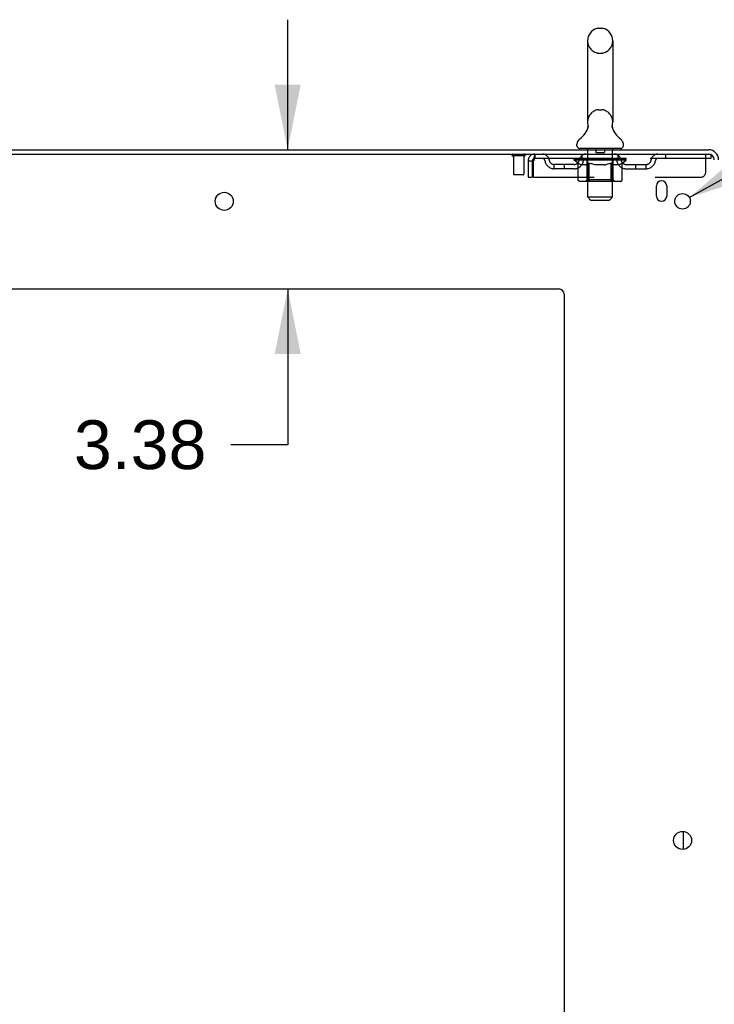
# Model space of a CAD drawing. Header units: inches. Extents: x 0 to 268, y 0 to 174.
# Tile 8 of 88: x 17 to 34, y 108 to 132. Entities that reach past the tile are written whole.
import ezdxf

# ---------------------------------------------------------------- set-up
doc = ezdxf.new("R2010")
doc.units = ezdxf.units.IN
doc.header["$LTSCALE"] = 14.749625
doc.header["$MEASUREMENT"] = 0
doc.linetypes.add('HIDDEN', pattern=[0.2, 0.1, -0.1])
doc.layers.get('0').update_dxf_attribs({"linetype": 'CONTINUOUS'})
doc.layers.add('DEFAULT_2', color=8, linetype='HIDDEN')
doc.layers.add('DIMENSIONS', color=7, linetype='CONTINUOUS')
doc.styles.get("Standard").update_dxf_attribs({"font": 'arial.ttf'})
doc.styles.add('TEXTSTYLE_1', font='gdt', dxfattribs={"width": 0.8})
doc.dimstyles.new('DIMSTYLE_1', dxfattribs={"dimtxt": 1.183125, "dimasz": 1.5775, "dimexe": 0.09, "dimexo": 0.07, "dimgap": 0.0375, "dimtad": 0, "dimtih": 1, "dimtoh": 1, "dimzin": 4, "dimdsep": 46, "dimtxsty": 'Standard', "dimblk": '_FILLED', "dimblk1": '_FILLED', "dimblk2": '_FILLED', "dimcen": 0.09, "dimadec": 3, "dimazin": 1, "dimtfac": 1, "dimtdec": 3, "dimtofl": 0, "dimtmove": 0, "dimatfit": 3, "dimldrblk": '_FILLED', "dimfxl": 0, "dimtolj": 1, "dimtzin": 4, "dimarcsym": 0})
doc.dimstyles.new('DIMSTYLE_2', dxfattribs={"dimtxt": 1.183125, "dimasz": 1.5775, "dimexe": 0.09, "dimexo": 0.07, "dimgap": 0.09, "dimtad": 0, "dimtih": 1, "dimtoh": 1, "dimzin": 4, "dimdsep": 46, "dimtxsty": 'Standard', "dimblk": '_FILLED', "dimblk1": '_FILLED', "dimblk2": '_FILLED', "dimcen": 0.09, "dimadec": 3, "dimazin": 1, "dimtfac": 1, "dimtdec": 3, "dimtofl": 0, "dimtmove": 0, "dimatfit": 1, "dimldrblk": '_FILLED', "dimfxl": 0, "dimtolj": 1, "dimtzin": 4, "dimarcsym": 0})

# ---------------------------------------------------------------- blocks, each defined once
blk = doc.blocks.new('_FILLED')
at = {"color": 0, "linetype": 'ByBlock'}
blk.add_solid([(0, 0), (-1, 0.2), (-1, -0.2)], dxfattribs=at)
blk = doc.blocks.new('*D13')
at = {"layer": 'DIMENSIONS', "color": 2, "linetype": 'Continuous'}
for p, q in [((9.824, 67.919), (6.669, 67.919)), ((11.949, 67.919), (15.051, 67.919))]:
    blk.add_line(p, q, dxfattribs=at)
at = {"layer": 'DIMENSIONS', "color": 2, "linetype": 'Continuous', "xscale": 1.5775, "yscale": 1.5775, "zscale": 1.5775}
blk.add_blockref('_FILLED', (9.824, 67.919), dxfattribs=at)
at = {"layer": 'DIMENSIONS', "color": 2, "linetype": 'Continuous', "xscale": 1.5775, "yscale": 1.5775, "zscale": 1.5775, "rotation": 180}
blk.add_blockref('_FILLED', (11.949, 67.919), dxfattribs=at)
at = {"layer": 'DIMENSIONS', "color": 2, "linetype": 'Continuous', "insert": (15.643, 68.51), "char_height": 1.1831, "width": 3.21511, "attachment_point": 1, "line_spacing_factor": 0.9}
blk.add_mtext('2.13', dxfattribs=at)
blk = doc.blocks.new('*D17')
at = {"layer": 'DIMENSIONS', "color": 2, "linetype": 'Continuous'}
for p, q in [((23.365, 128.407), (23.365, 131.562)), ((23.365, 125.032), (23.365, 121.254)), ((23.365, 121.254), (21.985, 121.254))]:
    blk.add_line(p, q, dxfattribs=at)
at = {"layer": 'DIMENSIONS', "color": 2, "linetype": 'Continuous', "xscale": 1.5775, "yscale": 1.5775, "zscale": 1.5775}
for p, rotation in [((23.365, 128.407), 270), ((23.365, 125.032), 90)]:
    blk.add_blockref('_FILLED', p, dxfattribs=dict(at, rotation=rotation))
at = {"layer": 'DIMENSIONS', "color": 2, "linetype": 'Continuous', "insert": (21.393, 121.846), "char_height": 1.1831, "width": 3.21511, "attachment_point": 3, "line_spacing_factor": 0.9}
blk.add_mtext('3.38', dxfattribs=at)
blk = doc.blocks.new('*D19')
at = {"layer": 'DIMENSIONS', "color": 2, "linetype": 'Continuous'}
for p, q in [((33.113, 127.249), (36.171, 128.954)), ((36.171, 128.954), (37.551, 128.954))]:
    blk.add_line(p, q, dxfattribs=at)
at = {"layer": 'DIMENSIONS', "color": 2, "linetype": 'Continuous', "xscale": 1.5775, "yscale": 1.5775, "zscale": 1.5775, "rotation": 209.1540166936}
blk.add_blockref('_FILLED', (33.113, 127.249), dxfattribs=at)
at = {"layer": 'DIMENSIONS', "color": 2, "linetype": 'Continuous', "insert": (38.143, 129.546), "char_height": 1.18312, "width": 3.87338, "attachment_point": 1, "line_spacing_factor": 0.9, "style": 'TEXTSTYLE_1'}
blk.add_mtext('{\\fgdt;n}\\fArial;.38', dxfattribs=at)

msp = doc.modelspace()

# ---------------------------------------------------------------- linework, layer by layer
at = {"color": 7, "linetype": 'Continuous'}
for p, q in [((30.906, 131.353), (30.993, 131.353)), ((30.643, 131.053), (30.643, 129.078)), ((31.255, 131.053), (31.255, 129.078)), ((31.243, 128.979), (31.244, 128.984)), ((31.243, 128.974), (31.243, 128.979)), ((31.244, 128.969), (31.243, 128.974)), ((31.244, 128.989), (31.245, 128.994)), ((31.244, 128.984), (31.244, 128.989)), ((31.244, 128.964), (31.244, 128.969)), ((31.244, 128.959), (31.244, 128.964)), ((31.245, 128.954), (31.244, 128.959)), ((31.245, 128.994), (31.245, 128.999)), ((31.246, 128.949), (31.245, 128.954)), ((31.246, 129.003), (31.247, 129.008)), ((30.649, 128.935), (30.648, 128.93)), ((31.247, 128.945), (31.246, 128.949)), ((31.248, 128.94), (31.247, 128.945)), ((30.387, 128.506), (30.387, 128.546)), ((31.512, 128.506), (31.512, 128.546)), ((30.449, 128.437), (30.449, 128.407)), ((31.449, 128.437), (30.449, 128.437)), ((31.449, 128.437), (31.449, 128.407)), ((32.97, 111.44), (32.97, 111.875))]:
    msp.add_line(p, q, dxfattribs=at)
at = {"color": 3, "linetype": 'Continuous'}
for p, q in [((9.876, 128.407), (33.578, 128.407)), ((9.914, 128.303), (33.578, 128.303)), ((32.314, 127.282), (32.314, 127.532)), ((32.564, 127.532), (32.564, 127.282)), ((12.074, 125.032), (29.949, 125.032)), ((30.074, 124.907), (30.074, 50.532))]:
    msp.add_line(p, q, dxfattribs=at)
at = {"color": 7, "linetype": 'Continuous'}
for points in [[(30.651, 129.008), (30.652, 129.004), (30.653, 128.999), (30.654, 128.994), (30.655, 128.989), (30.655, 128.984), (30.655, 128.979), (30.655, 128.974), (30.655, 128.969), (30.655, 128.964), (30.654, 128.959), (30.654, 128.954), (30.653, 128.949), (30.652, 128.944), (30.651, 128.939), (30.649, 128.935)], [(31.245, 128.999), (31.246, 129.003), (31.247, 129.008)]]:
    msp.add_lwpolyline(points, dxfattribs=at)
at = {"color": 3, "linetype": 'Continuous'}
for centre, radius in [((21.824, 127.157), 0.219), ((32.949, 127.157), 0.188), ((32.949, 111.657), 0.219)]:
    msp.add_circle(centre, radius, dxfattribs=at)
at = {"color": 7, "linetype": 'Continuous'}
for centre, radius, start, end in [((30.949, 131.053), 0.306, 105.6303, 180), ((30.906, 131.209), 0.144, 90, 105.6303), ((30.993, 131.209), 0.144, 74.3697, 90), ((30.949, 131.053), 0.306, 0, 74.3697), ((30.151, 129.094), 0.523, 304.6624, 347.2389), ((30.949, 129.078), 0.306, 180, 193.2053), ((31.747, 129.094), 0.523, 192.7611, 235.3376), ((30.949, 129.078), 0.306, 346.7947, 360), ((30.531, 128.545), 0.144, 124.6624, 180), ((30.456, 128.506), 0.069, 180, 265), ((31.443, 128.506), 0.069, 275, 360), ((31.368, 128.545), 0.144, 360, 55.3376)]:
    msp.add_arc(centre, radius, start, end, dxfattribs=at)
at = {"color": 3, "linetype": 'Continuous'}
for centre, radius, start, end in [((33.578, 128.161), 0.246, 0, 90), ((33.578, 128.161), 0.142, 0, 90), ((32.439, 127.532), 0.125, 0, 180), ((32.439, 127.282), 0.125, 180, 360), ((29.949, 124.907), 0.125, 0, 90)]:
    msp.add_arc(centre, radius, start, end, dxfattribs=at)
at = {"layer": 'DEFAULT_2', "color": 8, "linetype": 'HIDDEN'}
for p, q in [((30.906, 130.753), (30.993, 130.753)), ((30.906, 129.378), (30.993, 129.378)), ((29.112, 128.26), (28.828, 128.26)), ((28.846, 128.26), (28.846, 127.813)), ((29.094, 128.26), (29.094, 127.813)), ((29.366, 128.303), (29.366, 128.199)), ((30.512, 128.199), (30.512, 128.303)), ((30.629, 128.437), (30.629, 128.407)), ((30.649, 127.256), (30.649, 128.407)), ((30.844, 128.427), (30.844, 128.347)), ((31.044, 128.337), (30.854, 128.337)), ((31.054, 128.427), (31.054, 128.347)), ((31.249, 127.256), (31.249, 128.407)), ((31.269, 128.437), (31.269, 128.407)), ((31.387, 128.199), (31.387, 128.303)), ((32.537, 128.303), (32.537, 128.199)), ((33.512, 127.866), (33.512, 128.303)), ((33.578, 128.303), (33.637, 128.303)), ((33.637, 128.303), (33.637, 128.199)), ((29.199, 128.136), (29.199, 127.741)), ((29.199, 128.136), (29.303, 128.136)), ((29.303, 128.136), (29.303, 127.741)), ((29.333, 127.741), (29.333, 128.136)), ((33.637, 128.199), (29.366, 128.199)), ((29.835, 127.948), (29.835, 128.052)), ((30.318, 128.052), (29.835, 128.052)), ((30.085, 127.948), (30.085, 128.052)), ((30.316, 128.152), (30.316, 128.199)), ((30.415, 128.083), (30.316, 128.152)), ((31.583, 128.152), (30.316, 128.152)), ((30.326, 128.193), (30.326, 128.199)), ((30.334, 128.189), (30.334, 128.193)), ((30.334, 128.189), (31.564, 128.189)), ((30.343, 128.189), (30.343, 128.193)), ((30.344, 128.189), (30.344, 128.193)), ((30.354, 128.193), (30.354, 128.199)), ((30.371, 128.189), (30.371, 128.193)), ((30.372, 128.189), (30.372, 128.193)), ((30.401, 128.193), (30.401, 128.199)), ((30.415, 128.189), (30.415, 128.193)), ((30.415, 127.678), (30.415, 128.083)), ((30.415, 128.083), (30.429, 128.073)), ((30.418, 128.189), (30.418, 128.193)), ((30.622, 128.192), (30.421, 128.192)), ((30.443, 128.065), (30.429, 128.074)), ((30.457, 128.058), (30.443, 128.065)), ((30.47, 128.051), (30.457, 128.058)), ((30.464, 128.193), (30.464, 128.199)), ((30.466, 128.189), (30.466, 128.192)), ((30.466, 128.189), (30.466, 128.192)), ((30.469, 128.189), (30.469, 128.192)), ((30.484, 128.045), (30.47, 128.051)), ((30.477, 128.189), (30.477, 128.193)), ((30.477, 128.189), (30.477, 128.192)), ((30.48, 128.189), (30.48, 128.193)), ((30.483, 128.189), (30.483, 128.193)), ((30.497, 128.041), (30.484, 128.046)), ((30.488, 128.189), (30.488, 128.192)), ((30.601, 128.041), (30.497, 128.041)), ((30.502, 128.189), (30.502, 128.192)), ((30.52, 128.189), (30.52, 128.195)), ((30.52, 128.189), (30.52, 128.192)), ((30.541, 128.189), (30.541, 128.192)), ((30.542, 128.193), (30.542, 128.199)), ((30.552, 128.189), (30.552, 128.193)), ((30.556, 128.189), (30.556, 128.193)), ((30.565, 128.189), (30.565, 128.192)), ((30.577, 128.189), (30.577, 128.196)), ((30.592, 128.189), (30.592, 128.192)), ((30.595, 128.189), (30.595, 128.192)), ((30.601, 128.041), (30.614, 128.046)), ((30.628, 128.051), (30.614, 128.046)), ((30.622, 128.189), (30.622, 128.192)), ((30.689, 128.192), (30.627, 128.192)), ((30.641, 128.058), (30.628, 128.051)), ((30.633, 128.193), (30.633, 128.199)), ((30.637, 127.681), (30.637, 128.149)), ((30.64, 128.189), (30.64, 128.193)), ((30.655, 128.065), (30.641, 128.058)), ((30.644, 128.189), (30.644, 128.193)), ((30.65, 128.189), (30.65, 128.198)), ((30.654, 128.189), (30.654, 128.192)), ((30.669, 128.074), (30.655, 128.065)), ((30.665, 128.189), (30.665, 128.192)), ((30.683, 128.083), (30.669, 128.074)), ((30.683, 127.678), (30.683, 128.083)), ((30.683, 128.083), (30.712, 128.074)), ((30.689, 128.189), (30.689, 128.192)), ((30.764, 128.192), (30.705, 128.192)), ((30.74, 128.065), (30.711, 128.074)), ((30.726, 128.189), (30.726, 128.192)), ((30.733, 128.193), (30.733, 128.199)), ((30.736, 128.189), (30.736, 128.193)), ((30.739, 128.189), (30.739, 128.198)), ((30.768, 128.058), (30.74, 128.065)), ((30.742, 128.189), (30.742, 128.193)), ((30.749, 128.189), (30.749, 128.193)), ((30.764, 128.189), (30.764, 128.192)), ((30.796, 128.051), (30.768, 128.058)), ((30.845, 128.192), (30.79, 128.192)), ((30.823, 128.045), (30.795, 128.051)), ((30.803, 128.189), (30.803, 128.192)), ((30.85, 128.041), (30.823, 128.045)), ((30.835, 128.192), (30.949, 128.199)), ((30.839, 128.193), (30.839, 128.199)), ((30.84, 128.199), (30.839, 128.199)), ((30.84, 128.193), (30.84, 128.199)), ((30.84, 128.189), (30.84, 128.193)), ((30.844, 128.189), (30.844, 128.193)), ((30.845, 128.189), (30.845, 128.193)), ((30.845, 128.189), (30.845, 128.192)), ((31.048, 128.041), (30.85, 128.041)), ((30.929, 128.192), (30.88, 128.192)), ((30.886, 128.189), (30.886, 128.192)), ((30.929, 128.189), (30.929, 128.192)), ((30.947, 128.193), (30.947, 128.193)), ((30.947, 128.189), (30.947, 128.193)), ((30.947, 128.189), (30.947, 128.193)), ((30.949, 128.193), (30.949, 128.199)), ((30.949, 128.199), (31.064, 128.192)), ((30.952, 128.189), (30.952, 128.193)), ((30.952, 128.189), (30.952, 128.193)), ((30.952, 128.193), (30.952, 128.193)), ((30.97, 128.189), (30.97, 128.192)), ((30.97, 128.192), (31.018, 128.192)), ((31.013, 128.189), (31.013, 128.192)), ((31.048, 128.041), (31.076, 128.046)), ((31.053, 128.189), (31.053, 128.193)), ((31.054, 128.189), (31.054, 128.192)), ((31.054, 128.192), (31.108, 128.192)), ((31.055, 128.189), (31.055, 128.193)), ((31.059, 128.193), (31.059, 128.199)), ((31.059, 128.193), (31.059, 128.199)), ((31.059, 128.199), (31.059, 128.199)), ((31.059, 128.189), (31.059, 128.193)), ((31.104, 128.051), (31.076, 128.045)), ((31.095, 128.189), (31.095, 128.192)), ((31.132, 128.058), (31.104, 128.051)), ((31.161, 128.066), (31.132, 128.058)), ((31.134, 128.189), (31.134, 128.192)), ((31.134, 128.192), (31.194, 128.192)), ((31.15, 128.189), (31.15, 128.193)), ((31.157, 128.189), (31.157, 128.193)), ((31.16, 128.189), (31.16, 128.198)), ((31.189, 128.074), (31.16, 128.066)), ((31.162, 128.189), (31.162, 128.193)), ((31.166, 128.193), (31.166, 128.199)), ((31.173, 128.189), (31.173, 128.192)), ((31.218, 128.084), (31.189, 128.074)), ((31.209, 128.189), (31.209, 128.192)), ((31.209, 128.192), (31.271, 128.192)), ((31.218, 127.678), (31.218, 128.084)), ((31.218, 128.084), (31.233, 128.074)), ((31.233, 128.189), (31.233, 128.192)), ((31.248, 128.065), (31.233, 128.074)), ((31.244, 128.189), (31.244, 128.192)), ((31.248, 128.189), (31.248, 128.198)), ((31.262, 128.058), (31.248, 128.066)), ((31.254, 128.189), (31.254, 128.193)), ((31.259, 128.189), (31.259, 128.193)), ((31.262, 127.681), (31.262, 128.149)), ((31.276, 128.051), (31.262, 128.058)), ((31.266, 128.193), (31.266, 128.199)), ((31.276, 128.189), (31.276, 128.192)), ((31.276, 128.192), (31.583, 128.192)), ((31.291, 128.045), (31.276, 128.051)), ((31.305, 128.041), (31.29, 128.045)), ((31.304, 128.189), (31.304, 128.192)), ((31.399, 128.041), (31.305, 128.041)), ((31.307, 128.189), (31.307, 128.192)), ((31.322, 128.189), (31.322, 128.196)), ((31.333, 128.189), (31.333, 128.192)), ((31.343, 128.189), (31.343, 128.193)), ((31.347, 128.189), (31.347, 128.193)), ((31.356, 128.193), (31.356, 128.199)), ((31.358, 128.189), (31.358, 128.192)), ((31.378, 128.189), (31.378, 128.195)), ((31.379, 128.189), (31.379, 128.192)), ((31.397, 128.189), (31.397, 128.192)), ((31.399, 128.041), (31.413, 128.045)), ((31.411, 128.189), (31.411, 128.192)), ((31.427, 128.051), (31.413, 128.045)), ((31.415, 128.189), (31.415, 128.193)), ((31.419, 128.189), (31.419, 128.193)), ((31.422, 128.189), (31.422, 128.193)), ((31.422, 128.189), (31.422, 128.192)), ((31.442, 128.058), (31.427, 128.051)), ((31.429, 128.189), (31.429, 128.192)), ((31.432, 128.189), (31.432, 128.192)), ((31.433, 128.189), (31.433, 128.192)), ((31.434, 128.193), (31.434, 128.199)), ((31.456, 128.066), (31.441, 128.058)), ((31.471, 128.075), (31.456, 128.066)), ((31.461, 128.196), (31.582, 128.197)), ((31.461, 128.192), (31.461, 128.196)), ((31.486, 128.085), (31.471, 128.075)), ((31.481, 128.189), (31.481, 128.193)), ((31.483, 128.189), (31.483, 128.193)), ((31.486, 128.085), (31.583, 128.152)), ((31.486, 127.678), (31.486, 128.085)), ((31.498, 128.193), (31.498, 128.199)), ((31.526, 128.189), (31.526, 128.193)), ((31.528, 128.189), (31.528, 128.193)), ((31.544, 128.193), (31.544, 128.199)), ((31.555, 128.189), (31.555, 128.193)), ((31.555, 128.189), (31.555, 128.193)), ((31.564, 128.189), (31.564, 128.193)), ((31.573, 128.193), (31.573, 128.199)), ((31.581, 128.052), (32.064, 128.052)), ((31.582, 128.192), (31.582, 128.197)), ((31.583, 128.152), (31.583, 128.193)), ((31.814, 127.948), (31.814, 128.052)), ((32.064, 127.948), (32.064, 128.052)), ((29.084, 127.803), (28.856, 127.803)), ((30.318, 127.948), (29.835, 127.948)), ((31.581, 127.948), (32.064, 127.948)), ((29.199, 127.741), (29.303, 127.741)), ((29.333, 127.741), (33.387, 127.741)), ((31.443, 127.641), (30.458, 127.641)), ((30.637, 127.681), (30.597, 127.641)), ((31.262, 127.681), (30.637, 127.681)), ((30.688, 127.654), (30.686, 127.658)), ((30.694, 127.645), (30.692, 127.648)), ((30.699, 127.642), (30.697, 127.643)), ((30.702, 127.641), (30.699, 127.642)), ((30.704, 127.641), (30.702, 127.641)), ((31.262, 127.681), (31.302, 127.641)), ((30.718, 127.187), (30.649, 127.256)), ((31.249, 127.256), (30.649, 127.256)), ((30.718, 127.187), (31.18, 127.187)), ((31.18, 127.187), (31.249, 127.256))]:
    msp.add_line(p, q, dxfattribs=at)
for points in [[(29.366, 128.303), (29.364, 128.302), (29.362, 128.299), (29.359, 128.294), (29.357, 128.287), (29.355, 128.278), (29.352, 128.267), (29.35, 128.254), (29.347, 128.24), (29.345, 128.225), (29.343, 128.209), (29.34, 128.191), (29.338, 128.173), (29.336, 128.155), (29.333, 128.136)], [(29.366, 128.199), (29.364, 128.199), (29.362, 128.198), (29.359, 128.196), (29.357, 128.193), (29.355, 128.19), (29.352, 128.185), (29.35, 128.181), (29.347, 128.175), (29.345, 128.17), (29.343, 128.163), (29.34, 128.157), (29.338, 128.15), (29.336, 128.143), (29.333, 128.136)], [(30.458, 127.641), (30.453, 127.641), (30.448, 127.642), (30.443, 127.643), (30.438, 127.645), (30.433, 127.648), (30.429, 127.651), (30.425, 127.654), (30.422, 127.658), (30.419, 127.663), (30.417, 127.667), (30.416, 127.673), (30.415, 127.678)], [(30.684, 127.667), (30.683, 127.673), (30.683, 127.678)], [(30.685, 127.663), (30.684, 127.667), (30.683, 127.673), (30.683, 127.678)], [(30.697, 127.643), (30.694, 127.645), (30.692, 127.648), (30.69, 127.651), (30.688, 127.654), (30.686, 127.658), (30.685, 127.663)], [(31.197, 127.641), (31.199, 127.641), (31.202, 127.642), (31.204, 127.643), (31.207, 127.645), (31.209, 127.648), (31.211, 127.651), (31.213, 127.654), (31.215, 127.658), (31.216, 127.663), (31.217, 127.667), (31.218, 127.673), (31.218, 127.678)], [(31.443, 127.641), (31.448, 127.641), (31.453, 127.642), (31.458, 127.643), (31.463, 127.645), (31.468, 127.648), (31.472, 127.651), (31.476, 127.654), (31.479, 127.658), (31.482, 127.663), (31.484, 127.667), (31.485, 127.673), (31.486, 127.678)]]:
    msp.add_lwpolyline(points, dxfattribs=at)
for centre, radius, start, end in [((30.949, 131.053), 0.306, 180, 254.3697), ((30.949, 131.053), 0.306, 285.6303, 360), ((30.906, 130.896), 0.144, 254.3697, 270), ((30.993, 130.896), 0.144, 270, 285.6303), ((30.949, 129.078), 0.306, 105.6303, 180), ((30.906, 129.234), 0.144, 90, 105.6303), ((30.993, 129.234), 0.144, 74.3697, 90), ((30.949, 129.078), 0.306, 0, 74.3697), ((28.828, 128.282), 0.0215, 90, 270), ((29.112, 128.282), 0.0215, 270, 90), ((29.366, 128.136), 0.167, 90, 180), ((29.546, 128.136), 0.167, 8.0716, 90), ((30.607, 128.136), 0.167, 90, 171.9284), ((30.456, 128.506), 0.069, 265, 270), ((30.619, 128.407), 0.03, 0, 90), ((30.834, 128.427), 0.01, 0, 90), ((30.854, 128.347), 0.01, 180, 270), ((31.044, 128.347), 0.01, 270, 360), ((31.064, 128.427), 0.01, 90, 180), ((31.279, 128.407), 0.03, 90, 180), ((31.292, 128.136), 0.167, 8.0716, 90), ((31.443, 128.506), 0.069, 270, 275), ((32.353, 128.136), 0.167, 90, 171.9284), ((29.366, 128.136), 0.063, 90, 180), ((29.546, 128.137), 0.0625, 7.9863, 90), ((29.835, 128.177), 0.229, 187.9863, 270), ((29.835, 128.177), 0.125, 188.0716, 270), ((30.318, 128.177), 0.125, 270, 351.9284), ((30.318, 128.177), 0.229, 270, 352.0137), ((30.606, 128.137), 0.0625, 90, 172.0137), ((30.597, 128.149), 0.0398, 0, 90), ((31.302, 128.149), 0.0398, 90, 180), ((31.292, 128.137), 0.0625, 7.9863, 90), ((31.581, 128.177), 0.229, 187.9863, 270), ((31.581, 128.177), 0.125, 188.0716, 270), ((32.064, 128.177), 0.125, 270, 351.9284), ((32.064, 128.177), 0.229, 270, 352.0137), ((32.353, 128.137), 0.0625, 90, 172.0137), ((28.856, 127.813), 0.01, 180, 270), ((29.084, 127.813), 0.01, 270, 360), ((33.387, 127.866), 0.125, 270, 360)]:
    msp.add_arc(centre, radius, start, end, dxfattribs=at)
for centre, major_axis, ratio, start_param, end_param in [((30.949, 128.199), (0.633, 0.007), 0.05963, 2.96643, 3.140963), ((30.296, 128.187), (0.198, 0), 0.060556, 0.430652, 1.470503), ((30.949, 128.199), (0.633, 0), 0.060556, -3.141593, -2.96706), ((30.296, 128.181), (0.198, 0.002), 0.05963, 1.376596, 1.469874), ((30.949, 128.199), (0.633, 0.013), 0.05688, 2.791345, 2.965878), ((30.272, 128.187), (0.198, 0.002), 0.05963, 0.25549, 1.295341), ((30.34, 128.187), (0.198, -0.002), 0.05963, 0.605815, 1.645666), ((30.949, 128.199), (0.633, -0.007), 0.05963, -2.96643, -2.791898), ((30.34, 128.181), (0.198, 0), 0.060556, 1.551758, 1.645036), ((30.272, 128.181), (0.198, 0.004), 0.05688, 1.20151, 1.294789), ((30.342, 128.183), (0.164, 0.002), 0.05963, 1.065228, 1.614276), ((30.322, 128.183), (0.164, 0.003), 0.05688, 0.890143, 1.43919), ((30.38, 128.183), (0.164, 0), 0.060556, 1.240391, 1.789438), ((30.949, 128.199), (0.633, 0.019), 0.052395, 2.616403, 2.790936), ((30.268, 128.187), (0.198, 0.004), 0.05688, 0.080405, 1.120256), ((30.403, 128.187), (0.198, -0.004), 0.05688, 0.7809, 1.820751), ((30.949, 128.199), (0.633, -0.013), 0.05688, -2.791345, -2.616812), ((30.403, 128.181), (0.198, -0.002), 0.05963, 1.72692, 1.820198), ((30.268, 128.181), (0.198, 0.006), 0.052395, 1.026568, 1.119847), ((30.321, 128.183), (0.164, 0.005), 0.052395, 0.715201, 1.264248), ((30.435, 128.183), (0.164, -0.002), 0.05963, 1.415553, 1.9646), ((30.949, 128.199), (0.633, 0.025), 0.046319, 2.441654, 2.616187), ((30.482, 128.187), (0.198, -0.006), 0.052395, 0.955842, 1.995693), ((30.285, 128.187), (0.198, 0.006), 0.052395, -0.094537, 0.945314), ((30.949, 128.199), (0.633, -0.019), 0.052395, -2.616403, -2.44187), ((30.482, 128.181), (0.198, -0.004), 0.05688, 1.902006, 1.995284), ((30.285, 128.181), (0.198, 0.008), 0.046319, 0.851819, 0.945098), ((30.34, 128.183), (0.164, 0.006), 0.046319, 0.540452, 1.089499), ((30.506, 128.183), (0.164, -0.003), 0.05688, 1.590638, 2.139686), ((30.949, 128.199), (0.633, 0.029), 0.038841, 2.267123, 2.441656), ((30.576, 128.187), (0.198, -0.008), 0.046319, 1.130591, 2.170442), ((30.322, 128.187), (0.198, 0.008), 0.046319, -0.269286, 0.770565), ((30.949, 128.199), (0.633, -0.025), 0.046319, -2.441654, -2.267121), ((30.576, 128.181), (0.198, -0.006), 0.052395, 2.076947, 2.170226), ((30.322, 128.181), (0.198, 0.009), 0.038841, 0.677289, 0.770567), ((30.377, 128.183), (0.164, 0.008), 0.038841, 0.365921, 0.914969), ((30.591, 128.183), (0.164, -0.005), 0.052395, 1.76558, 2.314627), ((30.949, 128.199), (0.633, 0.033), 0.030195, 2.09281, 2.267343), ((30.681, 128.187), (0.198, -0.009), 0.038841, 1.305122, 2.344973), ((30.379, 128.187), (0.198, 0.009), 0.038841, -0.443817, 0.596034), ((30.949, 128.199), (0.633, -0.029), 0.038841, -2.267123, -2.092591), ((30.681, 128.181), (0.198, -0.008), 0.046319, 2.251696, 2.344975), ((30.379, 128.181), (0.198, 0.01), 0.030195, 0.502975, 0.596254), ((30.431, 128.183), (0.164, 0.009), 0.030195, 0.191608, 0.740655), ((30.687, 128.183), (0.164, -0.006), 0.046319, 1.940329, 2.489376), ((30.452, 128.187), (0.198, 0.01), 0.030195, -0.61813, 0.421721), ((30.949, 128.199), (0.633, 0.036), 0.020645, 1.918687, 2.09322), ((30.794, 128.187), (0.198, -0.01), 0.030195, 1.479435, 2.519286), ((30.949, 128.199), (0.633, -0.033), 0.030195, -2.09281, -1.918277), ((30.794, 128.181), (0.198, -0.009), 0.038841, 2.426227, 2.519505), ((30.452, 128.181), (0.198, 0.011), 0.020645, 0.328852, 0.422131), ((30.501, 128.183), (0.164, 0.009), 0.020645, 0.017485, 0.566532), ((30.79, 128.183), (0.164, -0.008), 0.038841, 2.11486, 2.663907), ((30.541, 128.187), (0.198, 0.011), 0.020645, -0.792253, 0.247598), ((30.949, 128.199), (0.633, 0.038), 0.010478, 1.744704, 1.919237), ((30.911, 128.187), (0.198, -0.011), 0.020645, 1.653558, 2.693409), ((30.949, 128.199), (0.633, -0.036), 0.020645, -1.918687, -1.744154), ((30.911, 128.181), (0.198, -0.01), 0.030195, 2.60054, 2.693819), ((30.541, 128.181), (0.198, 0.012), 0.010478, 0.154869, 0.248148), ((30.585, 128.183), (0.164, 0.01), 0.010478, 6.126688, 6.675735), ((30.898, 128.183), (0.164, -0.009), 0.030195, 2.289173, 2.83822), ((30.642, 128.187), (0.198, 0.012), 0.010478, -0.966236, -0.000846), ((31.03, 128.187), (0.198, -0.012), 0.010478, 1.827541, 2.867392), ((30.949, 128.199), (0.633, -0.038), 0.010478, -1.744704, -1.570171), ((31.03, 128.181), (0.198, -0.011), 0.020645, 2.774664, 2.867942), ((31.008, 128.183), (0.164, -0.009), 0.020645, 2.463296, 3.012344), ((30.869, 128.187), (0.198, 0.012), 0.010478, 0.274201, 1.314052), ((30.783, 128.183), (0.164, 0.01), 0.010478, -0.000483, 0.504314), ((30.752, 128.181), (0.198, 0.012), 0.010478, 0.099668, 0.192946), ((30.949, 128.199), (0.633, 0.038), 0.010478, -1.571421, -1.396888), ((31.146, 128.181), (0.198, -0.012), 0.010478, 2.948646, 3.041925), ((31.116, 128.183), (0.164, -0.01), 0.010478, 2.637279, 3.142076), ((30.987, 128.187), (0.198, 0.011), 0.020645, 0.448184, 1.488034), ((30.891, 128.183), (0.164, 0.009), 0.020645, 0.129249, 0.678296), ((30.869, 128.181), (0.198, 0.011), 0.020645, 0.273651, 0.366929), ((31.257, 128.187), (0.198, -0.012), 0.010478, -3.140747, -2.175357), ((30.949, 128.199), (0.633, 0.036), 0.020645, -1.397439, -1.222906), ((30.949, 128.199), (0.633, -0.038), 0.010478, 1.222355, 1.396888), ((31.105, 128.187), (0.198, 0.01), 0.030195, 0.622307, 1.662158), ((31, 128.183), (0.164, 0.009), 0.030195, 0.303372, 0.852419), ((31.314, 128.183), (0.164, -0.01), 0.010478, 2.749043, 3.29809), ((31.358, 128.187), (0.198, -0.011), 0.020645, 2.893995, 3.933846), ((30.987, 128.181), (0.198, 0.01), 0.030195, 0.447774, 0.541052), ((31.358, 128.181), (0.198, -0.012), 0.010478, 2.893445, 2.986723), ((30.949, 128.199), (0.633, 0.033), 0.030195, -1.223315, -1.048783), ((30.949, 128.199), (0.633, -0.036), 0.020645, 1.048373, 1.222906), ((31.218, 128.187), (0.198, 0.009), 0.038841, 0.79662, 1.836471), ((31.109, 128.183), (0.164, 0.008), 0.038841, 0.477686, 1.026733), ((31.398, 128.183), (0.164, -0.009), 0.020645, 2.57506, 3.124108), ((31.447, 128.187), (0.198, -0.01), 0.030195, 2.719872, 3.759723), ((31.323, 128.187), (0.198, 0.008), 0.046319, 0.971151, 2.011002), ((31.105, 128.181), (0.198, 0.009), 0.038841, 0.622087, 0.715366), ((31.447, 128.181), (0.198, -0.011), 0.020645, 2.719462, 2.812741), ((30.949, 128.199), (0.633, 0.029), 0.038841, -1.049002, -0.874469), ((30.949, 128.199), (0.633, -0.033), 0.030195, 0.87425, 1.048783), ((31.212, 128.183), (0.164, 0.006), 0.046319, 0.652216, 1.201263), ((31.416, 128.187), (0.198, 0.006), 0.052395, 1.1459, 2.185751), ((31.468, 128.183), (0.164, -0.009), 0.030195, 2.400937, 2.949985), ((31.52, 128.187), (0.198, -0.009), 0.038841, 2.545558, 3.585409), ((31.308, 128.183), (0.164, 0.005), 0.052395, 0.826965, 1.376012), ((31.218, 128.181), (0.198, 0.008), 0.046319, 0.796618, 0.889896), ((31.52, 128.181), (0.198, -0.01), 0.030195, 2.545339, 2.638617), ((31.496, 128.187), (0.198, 0.004), 0.05688, 1.320842, 2.360692), ((30.949, 128.199), (0.633, 0.025), 0.046319, -0.874471, -0.699939), ((30.949, 128.199), (0.633, -0.029), 0.038841, 0.699936, 0.874469), ((31.576, 128.187), (0.198, -0.008), 0.046319, 2.371028, 3.410879), ((31.522, 128.183), (0.164, -0.008), 0.038841, 2.226624, 2.775671), ((31.558, 128.187), (0.198, 0.002), 0.05963, 1.495927, 2.535778), ((31.392, 128.183), (0.164, 0.003), 0.05688, 1.001907, 1.550954), ((31.614, 128.187), (0.198, -0.006), 0.052395, 2.196279, 3.23613), ((31.559, 128.183), (0.164, -0.006), 0.046319, 2.052093, 2.601141), ((31.323, 128.181), (0.198, 0.006), 0.052395, 0.971367, 1.064645), ((31.602, 128.187), (0.198, 0), 0.060556, 2.364024, 2.71094), ((31.576, 128.181), (0.198, -0.009), 0.038841, 2.371026, 2.464304), ((31.63, 128.187), (0.198, -0.004), 0.05688, 2.021337, 3.061188), ((30.949, 128.199), (0.633, 0.019), 0.052395, -0.699723, -0.52519), ((30.949, 128.199), (0.633, -0.025), 0.046319, 0.525406, 0.699939), ((31.627, 128.187), (0.198, -0.002), 0.05963, 1.846251, 2.886102), ((31.463, 128.183), (0.164, 0.002), 0.05963, 1.176993, 1.72604), ((31.577, 128.183), (0.164, -0.005), 0.052395, 1.877344, 2.426392), ((31.519, 128.183), (0.164, 0), 0.060556, 1.352155, 1.901202), ((31.577, 128.183), (0.164, -0.003), 0.05688, 1.702402, 2.25145), ((31.557, 128.183), (0.164, -0.002), 0.05963, 1.527317, 2.076364), ((31.416, 128.181), (0.198, 0.004), 0.05688, 1.146309, 1.239587), ((31.614, 128.181), (0.198, -0.008), 0.046319, 2.196495, 2.289773), ((30.949, 128.199), (0.633, 0.013), 0.05688, -0.524781, -0.350248), ((30.949, 128.199), (0.633, -0.019), 0.052395, 0.350657, 0.52519), ((31.602, 128.181), (0.198, -0.002), 0.05963, 1.764997, 1.971333), ((31.496, 128.181), (0.198, 0.002), 0.05963, 1.321394, 1.414673), ((31.63, 128.181), (0.198, -0.006), 0.052395, 2.021746, 2.115024), ((30.949, 128.199), (0.633, 0.007), 0.05963, -0.349695, -0.175162), ((30.949, 128.199), (0.633, -0.013), 0.05688, 0.175715, 0.350248), ((31.627, 128.181), (0.198, -0.004), 0.05688, 1.846804, 1.940083), ((31.558, 128.181), (0.198, 0), 0.060556, 1.496556, 1.589835), ((30.949, 128.199), (0.633, -0.007), 0.05963, 6.27665, 6.458348), ((30.949, 128.199), (0.633, 0), 0.060556, -0.174533, -0.058352)]:
    msp.add_ellipse(centre, major_axis=major_axis, ratio=ratio, start_param=start_param, end_param=end_param, dxfattribs=at)

# ---------------------------------------------------------------- dimensions: what is measured, and where the dimension line sits
at = {"layer": 'DIMENSIONS', "color": 2, "linetype": 'Continuous'}
dim = msp.add_linear_dim(base=(23.364905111, 128.407162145), p1=(29.949345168, 125.032162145), p2=(33.577845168, 128.407162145), angle=90, dimstyle='DIMSTYLE_1', dxfattribs=at)
dim.commit()
dim.dimension.update_dxf_attribs({"geometry": '*D17', "text_midpoint": (19.781740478, 121.24749055), "dimtype": 160})
dim = msp.add_diameter_dim_2p(p1=(33.1131, 127.2485), p2=(32.7856, 127.0658), text='%%c<>', dimstyle='DIMSTYLE_2', override={"dimpost": '<>'}, dxfattribs=at)
dim.commit()
dim.dimension.update_dxf_attribs({"geometry": '*D19', "text_midpoint": (40.0794, 128.9542), "dimtype": 163})
dim = msp.add_linear_dim(base=(11.949345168, 67.918690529), p1=(9.824345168, 128.263162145), p2=(11.949345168, 50.532162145), dimstyle='DIMSTYLE_1', dxfattribs=at)
dim.commit()
dim.dimension.update_dxf_attribs({"geometry": '*D13', "text_midpoint": (17.235733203, 67.912092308), "dimtype": 160})

doc.saveas('drawing.dxf')
